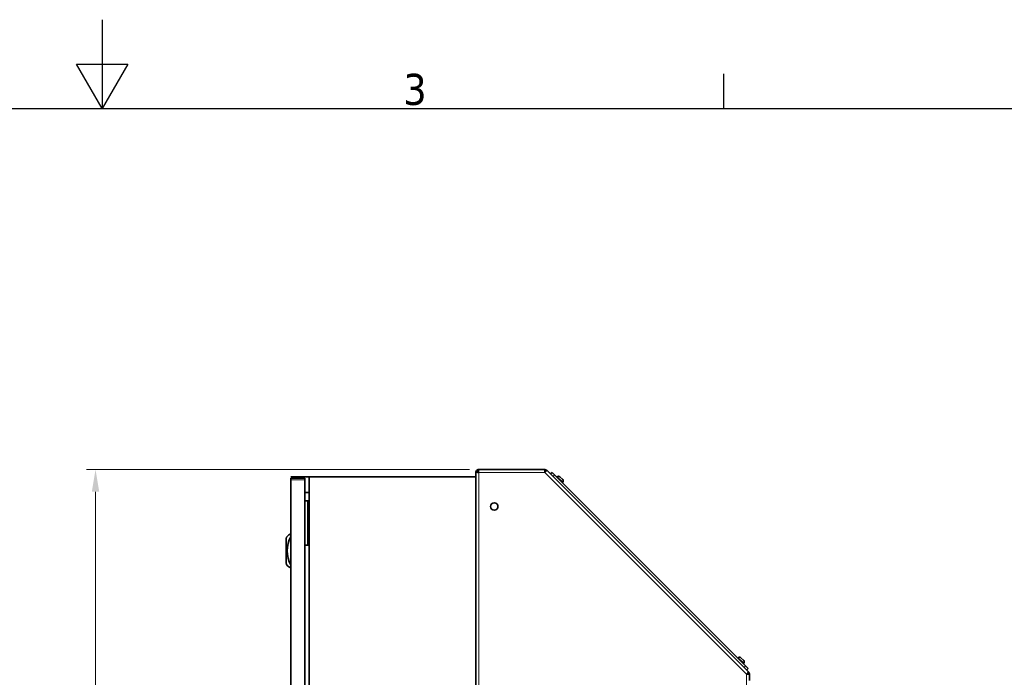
# Model space of a CAD drawing. Header units: millimetres. Extents: x 0 to 5040, y 0 to 3564.
# Tile 42 of 43: x 2408 to 3739, y 2675 to 3564. Entities that reach past the tile are written whole.
import ezdxf

# ---------------------------------------------------------------- set-up
doc = ezdxf.new("R2010")
doc.units = ezdxf.units.MM
doc.header["$LTSCALE"] = 12
doc.layers.get('0').update_dxf_attribs({"lineweight": 25})
for name, color, linetype, lineweight in [('Geometria schizzo (ISO)', 7, 'Continuous', 25), ('Simbolo (ISO)', 7, 'Continuous', 25), ('Spigoli visibili(ISO)', 7, 'Continuous', 35)]:
    doc.layers.add(name, color=color, linetype=linetype, lineweight=lineweight)
doc.layers.add('Quote(ISO)', color=7, linetype='Continuous', lineweight=25, true_color=0x80ff00)
doc.layers.add('Spigoli tangenti visibili(ISO)', color=7, linetype='Continuous', lineweight=15, true_color=0x00803f)
doc.styles.add('Corrente-BSI', font='arial.ttf')
doc.styles.add('Testo nota (ISO)', font='tahoma.ttf')
doc.dimstyles.new('DEFAULT-ISO', dxfattribs={"dimscale": 12, "dimtxt": 3.5, "dimasz": 2.5, "dimexe": 1, "dimexo": 1, "dimgap": 0.762, "dimtad": 1, "dimtoh": 1, "dimrnd": 1e-08, "dimtxsty": 'Corrente-BSI', "dimcen": 0.09, "dimdle": 10, "dimclrd": 7, "dimclre": 7, "dimclrt": 7, "dimazin": 2, "dimtfac": 0.571429, "dimtmove": 0, "dimatfit": 3, "dimfxl": 1, "dimtolj": 1, "dimlwd": 5, "dimlwe": 5, "dimarcsym": 0})

# ---------------------------------------------------------------- blocks, each defined once
blk = doc.blocks.new('Bordi Bordo di default')
at = {"layer": 'Geometria schizzo (ISO)'}
blk.add_line((280, 287), (280, 290.9), dxfattribs=at)
at = {"layer": 'Geometria schizzo (ISO)', "flags": 128}
for points in [[(210, 297), (210, 287), (207.11, 292), (212.89, 292), (210, 287)], [(10, 10), (10, 287), (410, 287), (410, 10), (10, 10)]]:
    blk.add_lwpolyline(points, dxfattribs=at)
at = {"layer": 'Simbolo (ISO)', "insert": (243.91, 287.33), "char_height": 3.5, "attachment_point": 7, "style": 'Testo nota (ISO)'}
blk.add_mtext('3', dxfattribs=at)
blk = doc.blocks.new('*D16')
at = {"layer": 'Defpoints', "color": 0, "linetype": 'Continuous', "transparency": 16777216}
for p in [(2510.9, 2955.8), (3028.3, 2955.8), (2674.5, 1734.8)]:
    blk.add_point(p, dxfattribs=at)
at = {"layer": 'Quote(ISO)', "color": 7, "linetype": 'Continuous', "lineweight": 5, "transparency": 16777216}
for p, q in [((3016.3, 2955.8), (2498.9, 2955.8)), ((2510.9, 1764.8), (2510.9, 2925.8)), ((2662.5, 1734.8), (2498.9, 1734.8))]:
    blk.add_line(p, q, dxfattribs=at)
at = {"layer": 'Quote(ISO)', "color": 7, "linetype": 'Continuous', "transparency": 16777216}
for points in [[(2505.9, 2925.8), (2515.9, 2925.8), (2510.9, 2955.8)], [(2505.9, 1764.8), (2515.9, 1764.8), (2510.9, 1734.8)]]:
    blk.add_solid(points, dxfattribs=at)
at = {"layer": 'Quote(ISO)', "color": 7, "linetype": 'Continuous', "lineweight": 9, "transparency": 16777216, "insert": (2459.5, 2288.6), "char_height": 42, "attachment_point": 1, "rotation": 90, "style": 'Corrente-BSI'}
blk.add_mtext('\\A1;1221', dxfattribs=at)

msp = doc.modelspace()

# ---------------------------------------------------------------- linework, layer by layer
at = {"layer": 'Spigoli tangenti visibili(ISO)'}
for p, q in [((2793.859, 2942.091), (2774.859, 2942.091)), ((3028.859, 2951.831), (3028.859, 1914.831)), ((3118.202, 2951.831), (3028.859, 2951.831)), ((3390.859, 2679.174), (3118.202, 2951.831)), ((3129.34, 2946.35), (3131.461, 2948.471)), ((3142.415, 2938.565), (3134.99, 2945.989)), ((2797.459, 2913.331), (2797.459, 2853.331)), ((3387.074, 2693.906), (3379.649, 2701.33)), ((3389.555, 2690.377), (3387.434, 2688.256)), ((3390.859, 1914.831), (3390.859, 2679.174))]:
    msp.add_line(p, q, dxfattribs=at)
at = {"layer": 'Spigoli visibili(ISO)'}
for p, q in [((3028.273, 2955.831), (3117.948, 2955.831)), ((3028.273, 2953.831), (3028.273, 2955.831)), ((3117.948, 2955.831), (3118.202, 2955.831)), ((3118.202, 2955.831), (3118.202, 2953.831)), ((3119.616, 2953.245), (3121.03, 2954.66)), ((3121.03, 2954.66), (3121.21, 2954.48)), ((2999.859, 2945.831), (2774.859, 2945.831)), ((2774.859, 2944.331), (2774.859, 2942.091)), ((2793.859, 2944.331), (2774.859, 2944.331)), ((2774.859, 2249.571), (2774.859, 2942.091)), ((2793.859, 2944.331), (2793.859, 2942.091)), ((2793.859, 2249.571), (2793.859, 2942.091)), ((3024.859, 2945.831), (2799.859, 2945.831)), ((2799.859, 2245.831), (2799.859, 2945.831)), ((3024.859, 2245.831), (3024.859, 2952.417)), ((3026.859, 2952.417), (3024.859, 2952.417)), ((3028.273, 2953.831), (3028.273, 2951.942)), ((3121.21, 2954.48), (3393.508, 2682.182)), ((3127.926, 2952.007), (3125.805, 2949.885)), ((3127.926, 2952.007), (3131.461, 2948.471)), ((3389.555, 2690.377), (3131.461, 2948.471)), ((3134.99, 2945.989), (3134.467, 2945.466)), ((3138.61, 2945.989), (3142.415, 2942.185)), ((3142.415, 2938.565), (3141.891, 2938.041)), ((2793.859, 2924.831), (2799.859, 2924.831)), ((2797.459, 2913.331), (2793.859, 2913.331)), ((2797.459, 2913.331), (2798.459, 2913.331)), ((2799.859, 2913.331), (2798.459, 2913.331)), ((2798.459, 2913.331), (2798.459, 2853.331)), ((2798.069, 2889.131), (2798.069, 2897.531)), ((2798.359, 2897.531), (2798.069, 2897.531)), ((2798.359, 2889.131), (2798.069, 2889.131)), ((2798.359, 2889.131), (2798.359, 2897.531)), ((2798.459, 2897.431), (2798.359, 2897.531)), ((2798.459, 2889.231), (2798.359, 2889.131)), ((2798.069, 2869.131), (2798.069, 2877.531)), ((2798.359, 2877.531), (2798.069, 2877.531)), ((2798.359, 2869.131), (2798.359, 2877.531)), ((2798.459, 2877.431), (2798.359, 2877.531)), ((2768.359, 2829.5), (2768.359, 2862.162)), ((2773.858, 2868.331), (2774.859, 2868.331)), ((2798.359, 2869.131), (2798.069, 2869.131)), ((2798.459, 2869.231), (2798.359, 2869.131)), ((2797.459, 2853.331), (2793.859, 2853.331)), ((2797.459, 2853.331), (2798.459, 2853.331)), ((2799.859, 2853.331), (2798.459, 2853.331)), ((2774.859, 2823.331), (2773.858, 2823.331)), ((3379.649, 2701.33), (3379.126, 2700.807)), ((3383.269, 2701.33), (3387.074, 2697.526)), ((3387.074, 2693.906), (3386.55, 2693.382)), ((3389.555, 2690.377), (3393.091, 2686.842)), ((3390.97, 2684.72), (3393.091, 2686.842)), ((3393.687, 2682.003), (3392.273, 2680.589)), ((3392.859, 2679.174), (3394.859, 2679.174)), ((3393.508, 2682.182), (3393.687, 2682.003)), ((3394.859, 2679.174), (3394.859, 2678.92)), ((3394.859, 2678.92), (3394.859, 2670.429))]:
    msp.add_line(p, q, dxfattribs=at)
msp.add_circle((3049.859, 2905.831), 5, dxfattribs=at)
for centre, radius, start, end in [((3028.859, 2951.831), 4, 98.421058, 171.578942), ((3118.202, 2951.831), 4, 45, 90), ((3028.859, 2951.831), 2, 107.031248, 165.731896), ((3118.202, 2951.831), 2, 45, 90), ((3136.8, 2944.179), 2.56, 45, 135), ((3140.604, 2940.375), 2.56, 315, 45), ((2777.401, 2859.637), 9.388, 112.168854, 164.396138), ((2810.384, 2845.831), 40.525, 151.237211, 208.762789), ((2777.401, 2832.025), 9.388, 195.603862, 247.831146), ((3381.459, 2699.52), 2.56, 45, 135), ((3385.263, 2695.716), 2.56, 315, 45), ((3390.859, 2679.174), 2, 0, 45), ((3390.859, 2679.174), 4, 0, 45)]:
    msp.add_arc(centre, radius, start, end, dxfattribs=at)
for points, knots in [([(3028.859, 2951.831), (3028.74, 2953.105), (3028.621, 2954.361), (3028.503, 2955.097), (3028.426, 2955.571), (3028.349, 2955.831), (3028.273, 2955.831)], [0, 0, 0, 0, 0.95510012, 0.95510012, 0.95510012, 1.57079633, 1.57079633, 1.57079633, 1.57079633]), ([(3117.948, 2955.831), (3117.999, 2955.831), (3118.051, 2955.181), (3118.102, 2954.141), (3118.136, 2953.471), (3118.169, 2952.652), (3118.202, 2951.831)], [0, 0, 0, 0, 0.95510012, 0.95510012, 0.95510012, 1.57079633, 1.57079633, 1.57079633, 1.57079633]), ([(3024.859, 2952.417), (3024.859, 2952.298), (3025.509, 2952.179), (3026.549, 2952.061), (3027.219, 2951.984), (3028.038, 2951.908), (3028.859, 2951.831)], [0, 0, 0, 0, 0.95510012, 0.95510012, 0.95510012, 1.57079633, 1.57079633, 1.57079633, 1.57079633]), ([(3028.859, 2951.831), (3028.102, 2951.972), (3027.364, 2952.114), (3027.045, 2952.255), (3026.923, 2952.309), (3026.859, 2952.363), (3026.859, 2952.417)], [0, 0, 0, 0, 1.13581186, 1.13581186, 1.13581186, 1.57079633, 1.57079633, 1.57079633, 1.57079633]), ([(3028.859, 2951.831), (3028.718, 2952.588), (3028.576, 2953.326), (3028.435, 2953.645), (3028.381, 2953.767), (3028.327, 2953.831), (3028.273, 2953.831)], [0, 0, 0, 0, 1.13581186, 1.13581186, 1.13581186, 1.57079633, 1.57079633, 1.57079633, 1.57079633]), ([(3118.202, 2951.831), (3119.139, 2952.695), (3120.064, 2953.547), (3120.62, 2954.031), (3120.979, 2954.343), (3121.186, 2954.503), (3121.21, 2954.48)], [0, 0, 0, 0, 0.95510012, 0.95510012, 0.95510012, 1.57079633, 1.57079633, 1.57079633, 1.57079633]), ([(3393.508, 2682.182), (3393.544, 2682.146), (3393.121, 2681.65), (3392.422, 2680.878), (3391.971, 2680.381), (3391.416, 2679.778), (3390.859, 2679.174)], [0, 0, 0, 0, 0.95510012, 0.95510012, 0.95510012, 1.57079633, 1.57079633, 1.57079633, 1.57079633]), ([(3390.859, 2679.174), (3392.132, 2679.123), (3393.389, 2679.071), (3394.124, 2679.02), (3394.598, 2678.987), (3394.859, 2678.954), (3394.859, 2678.92)], [0, 0, 0, 0, 0.95510012, 0.95510012, 0.95510012, 1.57079633, 1.57079633, 1.57079633, 1.57079633])]:
    msp.add_open_spline(points, degree=3, knots=knots, dxfattribs=at)
for points in [[(3118.202, 2955.831), (3118.133, 2955.831), (3118.065, 2955.768), (3117.996, 2955.649)], [(3121.05, 2954.388), (3121.084, 2954.519), (3121.079, 2954.611), (3121.03, 2954.66)], [(3118.202, 2953.831), (3118.174, 2953.831), (3118.146, 2953.826), (3118.118, 2953.815)], [(3119.616, 2953.245), (3119.636, 2953.226), (3119.652, 2953.202), (3119.664, 2953.175)], [(3392.273, 2680.589), (3392.253, 2680.608), (3392.23, 2680.624), (3392.202, 2680.637)], [(3392.859, 2679.174), (3392.859, 2679.146), (3392.853, 2679.118), (3392.843, 2679.09)], [(3393.687, 2682.003), (3393.639, 2682.051), (3393.545, 2682.055), (3393.413, 2682.019)], [(3394.68, 2678.969), (3394.798, 2679.037), (3394.859, 2679.106), (3394.859, 2679.174)]]:
    msp.add_open_spline(points, degree=3, dxfattribs=at)

# ---------------------------------------------------------------- block references
at = {"xscale": 12, "yscale": 12, "zscale": 12}
msp.add_blockref('Bordi Bordo di default', (0, 0), dxfattribs=at)

# ---------------------------------------------------------------- dimensions: what is measured, and where the dimension line sits
at = {"layer": 'Quote(ISO)', "color": 7, "linetype": 'Continuous', "lineweight": 9}
dim = msp.add_linear_dim(base=(2510.859, 2955.831), p1=(2674.537, 1734.831), p2=(3028.273, 2955.831), angle=270, dimstyle='DEFAULT-ISO', override={"dimtoh": 0, "dimtofl": 0, "dimatfit": 1}, dxfattribs=at)
dim.commit()
dim.dimension.update_dxf_attribs({"geometry": '*D16', "text_midpoint": (2510.859, 2345.331), "dimtype": 160})

doc.saveas('drawing.dxf')
